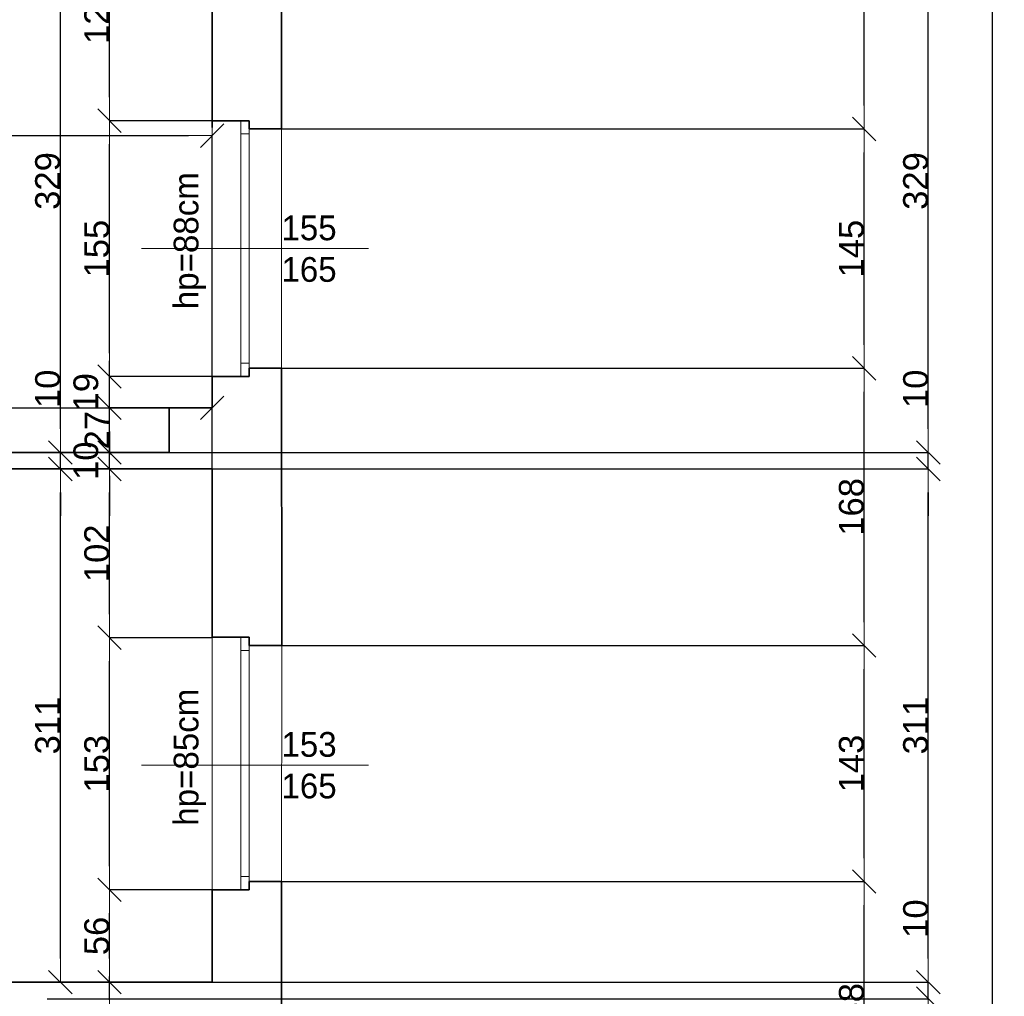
# Model space of a CAD drawing. Header units: metres. Extents: x 7506757 to 756746378, y 5735207 to 582114514.
# Tile 83 of 256: x 7556697 to 7562664, y 5863654 to 5869571. Entities that reach past the tile are written whole.
import ezdxf

# ---------------------------------------------------------------- set-up
doc = ezdxf.new("R2010")
doc.units = ezdxf.units.M
doc.header["$MEASUREMENT"] = 0
doc.header["$PDMODE"] = 2
doc.layers.get('0').update_dxf_attribs({"color": 250, "linetype": 'CONTINUOUS', "lineweight": 100, "plot": 0})
doc.layers.get('Defpoints').update_dxf_attribs({"linetype": 'CONTINUOUS'})
for name, color, linetype, lineweight in [('M_OCIANA6', 5, 'CONTINUOUS', 35), ('M_OPISY141', 7, 'CONTINUOUS', 0), ('m_umeblowanie1', 7, 'CONTINUOUS', 13), ('opis1', 7, 'CONTINUOUS', 13)]:
    doc.layers.add(name, color=color, linetype=linetype, lineweight=lineweight)
doc.layers.add('PWYMIAR', color=7, linetype='CONTINUOUS')
doc.styles.add('GENERATED_STYLE_1', font='arial.ttf')
doc.styles.add('GENERATED_STYLE_2', font='txt')
doc.dimstyles.new('GENERATED_STYLE__1', dxfattribs={"dimtxt": 150, "dimasz": 142.5, "dimexe": 0.18, "dimexo": 0, "dimgap": 0.09, "dimtad": 1, "dimdec": 0, "dimlfac": 0.1, "dimzin": 0, "dimdsep": 46, "dimtxsty": 'GENERATED_STYLE_1', "dimblk": 'ARROWHEAD_6', "dimblk1": 'ARROWHEAD_6', "dimblk2": 'ARROWHEAD_6', "dimcen": 0.09, "dimclrd": 251, "dimclre": 251, "dimclrt": 7, "dimazin": 0, "dimtfac": 1, "dimtdec": 4, "dimtmove": 0, "dimatfit": 3, "dimfxl": 0, "dimtolj": 1, "dimtzin": 0, "dimarcsym": 0})
doc.dimstyles.new('GENERATED_STYLE__2', dxfattribs={"dimtxt": 150, "dimasz": 142.5, "dimexe": 0.18, "dimexo": 0, "dimgap": 0.09, "dimtad": 1, "dimtih": 1, "dimtoh": 1, "dimdec": 0, "dimlfac": 0.1, "dimzin": 0, "dimdsep": 46, "dimtxsty": 'GENERATED_STYLE_1', "dimblk": 'ARROWHEAD_6', "dimblk1": 'ARROWHEAD_6', "dimblk2": 'ARROWHEAD_6', "dimcen": 0.09, "dimclrd": 251, "dimclre": 251, "dimclrt": 7, "dimazin": 0, "dimtfac": 1, "dimtdec": 4, "dimtmove": 0, "dimatfit": 3, "dimfxl": 0, "dimtolj": 1, "dimtzin": 0, "dimarcsym": 0})
doc.dimstyles.new('GENERATED_STYLE__3', dxfattribs={"dimtxt": 150, "dimasz": 142.5, "dimexe": 0.18, "dimexo": 0, "dimgap": 0.09, "dimtad": 1, "dimdec": 0, "dimlfac": 0.1, "dimzin": 0, "dimdsep": 46, "dimtxsty": 'GENERATED_STYLE_1', "dimblk": 'ARROWHEAD_6', "dimblk1": 'ARROWHEAD_6', "dimblk2": 'ARROWHEAD_6', "dimcen": 0.09, "dimclrd": 251, "dimclre": 251, "dimclrt": 7, "dimazin": 0, "dimtfac": 1, "dimtdec": 4, "dimtmove": 2, "dimatfit": 3, "dimfxl": 0, "dimtolj": 1, "dimtzin": 0, "dimarcsym": 0})

# ---------------------------------------------------------------- blocks, each defined once
blk = doc.blocks.new('ARROWHEAD_6')
at = {"color": 0, "linetype": 'Continuous', "lineweight": 0}
for p, q in [((-0.5, -0.5), (0.5, 0.5)), ((0, 0), (-1, 0))]:
    blk.add_line(p, q, dxfattribs=at)
blk = doc.blocks.new('*D4707')
at = {"layer": 'Defpoints', "color": 0, "linetype": 'Continuous', "transparency": 16777216}
for p in [(7557241.6, 5864299.1), (7557863.4, 5864299.1), (7557863.4, 5863739.2)]:
    blk.add_point(p, dxfattribs=at)
at = {"layer": 'PWYMIAR', "color": 251, "linetype": 'Continuous', "lineweight": -2, "transparency": 16777216}
for p, q in [((7557863.4, 5864299.1), (7557241.4, 5864299.1)), ((7557241.6, 5863881.7), (7557241.6, 5864156.6)), ((7557863.4, 5863739.2), (7557241.4, 5863739.2))]:
    blk.add_line(p, q, dxfattribs=at)
at = {"layer": 'PWYMIAR', "color": 251, "linetype": 'Continuous', "lineweight": -2, "transparency": 16777216, "xscale": 142.5, "yscale": 142.5, "zscale": 142.5}
for p, rotation in [((7557241.6, 5864299.1), 90), ((7557241.6, 5863739.2), 270)]:
    blk.add_blockref('ARROWHEAD_6', p, dxfattribs=dict(at, rotation=rotation))
at = {"layer": 'PWYMIAR', "color": 7, "linetype": 'Continuous', "lineweight": 13, "transparency": 16777216, "insert": (7557164.9, 5864019.1), "char_height": 150, "attachment_point": 5, "rotation": 90, "style": 'GENERATED_STYLE_1'}
blk.add_mtext('\\A1;56', dxfattribs=at)
blk = doc.blocks.new('*D4708')
at = {"layer": 'Defpoints', "color": 0, "linetype": 'Continuous', "transparency": 16777216}
for p in [(7557241.6, 5865826.6), (7557863.4, 5865826.6), (7557863.4, 5864299.1)]:
    blk.add_point(p, dxfattribs=at)
at = {"layer": 'PWYMIAR', "color": 251, "linetype": 'Continuous', "lineweight": -2, "transparency": 16777216}
for p, q in [((7557863.4, 5865826.6), (7557241.4, 5865826.6)), ((7557241.6, 5864441.6), (7557241.6, 5865684.1)), ((7557863.4, 5864299.1), (7557241.4, 5864299.1))]:
    blk.add_line(p, q, dxfattribs=at)
at = {"layer": 'PWYMIAR', "color": 251, "linetype": 'Continuous', "lineweight": -2, "transparency": 16777216, "xscale": 142.5, "yscale": 142.5, "zscale": 142.5}
for p, rotation in [((7557241.6, 5865826.6), 90), ((7557241.6, 5864299.1), 270)]:
    blk.add_blockref('ARROWHEAD_6', p, dxfattribs=dict(at, rotation=rotation))
at = {"layer": 'PWYMIAR', "color": 7, "linetype": 'Continuous', "lineweight": 13, "transparency": 16777216, "insert": (7557164.9, 5865062.9), "char_height": 150, "attachment_point": 5, "rotation": 90, "style": 'GENERATED_STYLE_1'}
blk.add_mtext('\\A1;153', dxfattribs=at)
blk = doc.blocks.new('*D4709')
at = {"layer": 'Defpoints', "color": 0, "linetype": 'Continuous', "transparency": 16777216}
for p in [(7557241.6, 5866849.2), (7557863.4, 5866849.2), (7557863.4, 5865826.6)]:
    blk.add_point(p, dxfattribs=at)
at = {"layer": 'PWYMIAR', "color": 251, "linetype": 'Continuous', "lineweight": -2, "transparency": 16777216}
for p, q in [((7557863.4, 5866849.2), (7557241.4, 5866849.2)), ((7557241.6, 5865969.1), (7557241.6, 5866706.7)), ((7557863.4, 5865826.6), (7557241.4, 5865826.6))]:
    blk.add_line(p, q, dxfattribs=at)
at = {"layer": 'PWYMIAR', "color": 251, "linetype": 'Continuous', "lineweight": -2, "transparency": 16777216, "xscale": 142.5, "yscale": 142.5, "zscale": 142.5}
for p, rotation in [((7557241.6, 5866849.2), 90), ((7557241.6, 5865826.6), 270)]:
    blk.add_blockref('ARROWHEAD_6', p, dxfattribs=dict(at, rotation=rotation))
at = {"layer": 'PWYMIAR', "color": 7, "linetype": 'Continuous', "lineweight": 13, "transparency": 16777216, "insert": (7557164.9, 5866337.9), "char_height": 150, "attachment_point": 5, "rotation": 90, "style": 'GENERATED_STYLE_1'}
blk.add_mtext('\\A1;102', dxfattribs=at)
blk = doc.blocks.new('*D4710')
at = {"layer": 'Defpoints', "color": 0, "linetype": 'Continuous', "transparency": 16777216}
for p in [(7557241.6, 5866949.2), (7557603.4, 5866949.2), (7557863.4, 5866849.2)]:
    blk.add_point(p, dxfattribs=at)
at = {"layer": 'PWYMIAR', "color": 251, "linetype": 'Continuous', "lineweight": -2, "transparency": 16777216}
for p, q in [((7557241.6, 5867091.7), (7557241.6, 5867234.2)), ((7557603.4, 5866949.2), (7557241.4, 5866949.2)), ((7557241.6, 5866849.2), (7557241.6, 5866949.2)), ((7557863.4, 5866849.2), (7557241.4, 5866849.2)), ((7557241.6, 5866706.7), (7557241.6, 5866564.2))]:
    blk.add_line(p, q, dxfattribs=at)
at = {"layer": 'PWYMIAR', "color": 251, "linetype": 'Continuous', "lineweight": -2, "transparency": 16777216, "xscale": 142.5, "yscale": 142.5, "zscale": 142.5}
for p, rotation in [((7557241.6, 5866949.2), 270), ((7557241.6, 5866849.2), 90)]:
    blk.add_blockref('ARROWHEAD_6', p, dxfattribs=dict(at, rotation=rotation))
at = {"layer": 'PWYMIAR', "color": 7, "linetype": 'Continuous', "lineweight": 13, "transparency": 16777216, "insert": (7557099.1, 5866899.2), "char_height": 150, "attachment_point": 5, "rotation": 90, "style": 'GENERATED_STYLE_1'}
blk.add_mtext('\\A1;10', dxfattribs=at)
blk = doc.blocks.new('*D4711')
at = {"layer": 'Defpoints', "color": 0, "linetype": 'Continuous', "transparency": 16777216}
for p in [(7557241.6, 5867219.1), (7557863.4, 5867219.1), (7557603.4, 5866949.2)]:
    blk.add_point(p, dxfattribs=at)
at = {"layer": 'PWYMIAR', "color": 251, "linetype": 'Continuous', "lineweight": -2, "transparency": 16777216}
for p, q in [((7557241.6, 5867361.6), (7557241.6, 5867504.1)), ((7557863.4, 5867219.1), (7557241.4, 5867219.1)), ((7557241.6, 5866949.2), (7557241.6, 5867219.1)), ((7557603.4, 5866949.2), (7557241.4, 5866949.2)), ((7557241.6, 5866806.7), (7557241.6, 5866664.2))]:
    blk.add_line(p, q, dxfattribs=at)
at = {"layer": 'PWYMIAR', "color": 251, "linetype": 'Continuous', "lineweight": -2, "transparency": 16777216, "xscale": 142.5, "yscale": 142.5, "zscale": 142.5}
for p, rotation in [((7557241.6, 5867219.1), 270), ((7557241.6, 5866949.2), 90)]:
    blk.add_blockref('ARROWHEAD_6', p, dxfattribs=dict(at, rotation=rotation))
at = {"layer": 'PWYMIAR', "color": 7, "linetype": 'Continuous', "lineweight": 13, "transparency": 16777216, "insert": (7557166.2, 5867084.1), "char_height": 150, "attachment_point": 5, "rotation": 90, "style": 'GENERATED_STYLE_1'}
blk.add_mtext('\\A1;27', dxfattribs=at)
blk = doc.blocks.new('*D4712')
at = {"layer": 'Defpoints', "color": 0, "linetype": 'Continuous', "transparency": 16777216}
for p in [(7557241.6, 5867409.1), (7557863.4, 5867409.1), (7557863.4, 5867219.1)]:
    blk.add_point(p, dxfattribs=at)
at = {"layer": 'PWYMIAR', "color": 251, "linetype": 'Continuous', "lineweight": -2, "transparency": 16777216}
for p, q in [((7557241.6, 5867551.6), (7557241.6, 5867694.1)), ((7557863.4, 5867409.1), (7557241.4, 5867409.1)), ((7557241.6, 5867219.1), (7557241.6, 5867409.1)), ((7557863.4, 5867219.1), (7557241.4, 5867219.1)), ((7557241.6, 5867076.6), (7557241.6, 5866934.1))]:
    blk.add_line(p, q, dxfattribs=at)
at = {"layer": 'PWYMIAR', "color": 251, "linetype": 'Continuous', "lineweight": -2, "transparency": 16777216, "xscale": 142.5, "yscale": 142.5, "zscale": 142.5}
for p, rotation in [((7557241.6, 5867409.1), 270), ((7557241.6, 5867219.1), 90)]:
    blk.add_blockref('ARROWHEAD_6', p, dxfattribs=dict(at, rotation=rotation))
at = {"layer": 'PWYMIAR', "color": 7, "linetype": 'Continuous', "lineweight": 13, "transparency": 16777216, "insert": (7557099.1, 5867314.1), "char_height": 150, "attachment_point": 5, "rotation": 90, "style": 'GENERATED_STYLE_1'}
blk.add_mtext('\\A1;19', dxfattribs=at)
blk = doc.blocks.new('*D4713')
at = {"layer": 'Defpoints', "color": 0, "linetype": 'Continuous', "transparency": 16777216}
for p in [(7557241.6, 5868959.1), (7557863.2, 5868959.1), (7557863.4, 5867409.1)]:
    blk.add_point(p, dxfattribs=at)
at = {"layer": 'PWYMIAR', "color": 251, "linetype": 'Continuous', "lineweight": -2, "transparency": 16777216}
for p, q in [((7557863.2, 5868959.1), (7557241.4, 5868959.1)), ((7557241.6, 5867551.6), (7557241.6, 5868816.6)), ((7557863.4, 5867409.1), (7557241.4, 5867409.1))]:
    blk.add_line(p, q, dxfattribs=at)
at = {"layer": 'PWYMIAR', "color": 251, "linetype": 'Continuous', "lineweight": -2, "transparency": 16777216, "xscale": 142.5, "yscale": 142.5, "zscale": 142.5}
for p, rotation in [((7557241.6, 5868959.1), 90), ((7557241.6, 5867409.1), 270)]:
    blk.add_blockref('ARROWHEAD_6', p, dxfattribs=dict(at, rotation=rotation))
at = {"layer": 'PWYMIAR', "color": 7, "linetype": 'Continuous', "lineweight": 13, "transparency": 16777216, "insert": (7557164.9, 5868184.1), "char_height": 150, "attachment_point": 5, "rotation": 90, "style": 'GENERATED_STYLE_1'}
blk.add_mtext('\\A1;155', dxfattribs=at)
blk = doc.blocks.new('*D4714')
at = {"layer": 'Defpoints', "color": 0, "linetype": 'Continuous', "transparency": 16777216}
for p in [(7557241.6, 5870239.1), (7557863.4, 5870239.1), (7557863.2, 5868959.1)]:
    blk.add_point(p, dxfattribs=at)
at = {"layer": 'PWYMIAR', "color": 251, "linetype": 'Continuous', "lineweight": -2, "transparency": 16777216}
for p, q in [((7557863.4, 5870239.1), (7557241.4, 5870239.1)), ((7557241.6, 5869101.6), (7557241.6, 5870096.6)), ((7557863.2, 5868959.1), (7557241.4, 5868959.1))]:
    blk.add_line(p, q, dxfattribs=at)
at = {"layer": 'PWYMIAR', "color": 251, "linetype": 'Continuous', "lineweight": -2, "transparency": 16777216, "xscale": 142.5, "yscale": 142.5, "zscale": 142.5}
for p, rotation in [((7557241.6, 5870239.1), 90), ((7557241.6, 5868959.1), 270)]:
    blk.add_blockref('ARROWHEAD_6', p, dxfattribs=dict(at, rotation=rotation))
at = {"layer": 'PWYMIAR', "color": 7, "linetype": 'Continuous', "lineweight": 13, "transparency": 16777216, "insert": (7557164.9, 5869599.1), "char_height": 150, "attachment_point": 5, "rotation": 90, "style": 'GENERATED_STYLE_1'}
blk.add_mtext('\\A1;128', dxfattribs=at)
blk = doc.blocks.new('*D4718')
at = {"layer": 'Defpoints', "color": 0, "linetype": 'Continuous', "transparency": 16777216}
for p in [(7557241.6, 5863489.2), (7557523.4, 5863489.2), (7557523.4, 5863239.2)]:
    blk.add_point(p, dxfattribs=at)
at = {"layer": 'PWYMIAR', "color": 251, "linetype": 'Continuous', "lineweight": -2, "transparency": 16777216}
for p, q in [((7557241.6, 5863631.7), (7557241.6, 5863774.2)), ((7557523.4, 5863489.2), (7557241.4, 5863489.2)), ((7557241.6, 5863239.2), (7557241.6, 5863489.2)), ((7557523.4, 5863239.2), (7557241.4, 5863239.2)), ((7557241.6, 5863096.7), (7557241.6, 5862954.2))]:
    blk.add_line(p, q, dxfattribs=at)
at = {"layer": 'PWYMIAR', "color": 251, "linetype": 'Continuous', "lineweight": -2, "transparency": 16777216, "xscale": 142.5, "yscale": 142.5, "zscale": 142.5}
for p, rotation in [((7557241.6, 5863489.2), 270), ((7557241.6, 5863239.2), 90)]:
    blk.add_blockref('ARROWHEAD_6', p, dxfattribs=dict(at, rotation=rotation))
at = {"layer": 'PWYMIAR', "color": 7, "linetype": 'Continuous', "lineweight": 13, "transparency": 16777216, "insert": (7557164.9, 5863364.2), "char_height": 150, "attachment_point": 5, "rotation": 90, "style": 'GENERATED_STYLE_1'}
blk.add_mtext('\\A1;25', dxfattribs=at)
blk = doc.blocks.new('*D4726')
at = {"layer": 'Defpoints', "color": 0, "linetype": 'Continuous', "transparency": 16777216}
for p in [(7556943.8, 5866849.2), (7557863.4, 5866849.2), (7557863.4, 5863739.2)]:
    blk.add_point(p, dxfattribs=at)
at = {"layer": 'PWYMIAR', "color": 251, "linetype": 'Continuous', "lineweight": -2, "transparency": 16777216}
for p, q in [((7557863.4, 5866849.2), (7556943.7, 5866849.2)), ((7556943.8, 5863881.7), (7556943.8, 5866706.7)), ((7557863.4, 5863739.2), (7556943.7, 5863739.2))]:
    blk.add_line(p, q, dxfattribs=at)
at = {"layer": 'PWYMIAR', "color": 251, "linetype": 'Continuous', "lineweight": -2, "transparency": 16777216, "xscale": 142.5, "yscale": 142.5, "zscale": 142.5}
for p, rotation in [((7556943.8, 5866849.2), 90), ((7556943.8, 5863739.2), 270)]:
    blk.add_blockref('ARROWHEAD_6', p, dxfattribs=dict(at, rotation=rotation))
at = {"layer": 'PWYMIAR', "color": 7, "linetype": 'Continuous', "lineweight": 13, "transparency": 16777216, "insert": (7556867.1, 5865294.2), "char_height": 150, "attachment_point": 5, "rotation": 90, "style": 'GENERATED_STYLE_1'}
blk.add_mtext('\\A1;311', dxfattribs=at)
blk = doc.blocks.new('*D4727')
at = {"layer": 'Defpoints', "color": 0, "linetype": 'Continuous', "transparency": 16777216}
for p in [(7556943.8, 5866949.2), (7557603.4, 5866949.2), (7557863.4, 5866849.2)]:
    blk.add_point(p, dxfattribs=at)
at = {"layer": 'PWYMIAR', "color": 251, "linetype": 'Continuous', "lineweight": -2, "transparency": 16777216}
for p, q in [((7556943.8, 5867091.7), (7556943.8, 5867434.6)), ((7557603.4, 5866949.2), (7556943.7, 5866949.2)), ((7556943.8, 5866849.2), (7556943.8, 5866949.2)), ((7557863.4, 5866849.2), (7556943.7, 5866849.2)), ((7556943.8, 5866706.7), (7556943.8, 5866564.2))]:
    blk.add_line(p, q, dxfattribs=at)
at = {"layer": 'PWYMIAR', "color": 251, "linetype": 'Continuous', "lineweight": -2, "transparency": 16777216, "xscale": 142.5, "yscale": 142.5, "zscale": 142.5}
for p, rotation in [((7556943.8, 5866949.2), 270), ((7556943.8, 5866849.2), 90)]:
    blk.add_blockref('ARROWHEAD_6', p, dxfattribs=dict(at, rotation=rotation))
at = {"layer": 'PWYMIAR', "color": 7, "linetype": 'Continuous', "lineweight": 13, "transparency": 16777216, "insert": (7556867.2, 5867334.4), "char_height": 150, "attachment_point": 5, "rotation": 90, "style": 'GENERATED_STYLE_1'}
blk.add_mtext('\\A1;10', dxfattribs=at)
blk = doc.blocks.new('*D4728')
at = {"layer": 'Defpoints', "color": 0, "linetype": 'Continuous', "transparency": 16777216}
for p in [(7556943.8, 5870239.1), (7557863.4, 5870239.1), (7557603.4, 5866949.2)]:
    blk.add_point(p, dxfattribs=at)
at = {"layer": 'PWYMIAR', "color": 251, "linetype": 'Continuous', "lineweight": -2, "transparency": 16777216}
for p, q in [((7557863.4, 5870239.1), (7556943.7, 5870239.1)), ((7556943.8, 5867091.7), (7556943.8, 5870096.6)), ((7557603.4, 5866949.2), (7556943.7, 5866949.2))]:
    blk.add_line(p, q, dxfattribs=at)
at = {"layer": 'PWYMIAR', "color": 251, "linetype": 'Continuous', "lineweight": -2, "transparency": 16777216, "xscale": 142.5, "yscale": 142.5, "zscale": 142.5}
for p, rotation in [((7556943.8, 5870239.1), 90), ((7556943.8, 5866949.2), 270)]:
    blk.add_blockref('ARROWHEAD_6', p, dxfattribs=dict(at, rotation=rotation))
at = {"layer": 'PWYMIAR', "color": 7, "linetype": 'Continuous', "lineweight": 13, "transparency": 16777216, "insert": (7556867.1, 5868594.1), "char_height": 150, "attachment_point": 5, "rotation": 90, "style": 'GENERATED_STYLE_1'}
blk.add_mtext('\\A1;329', dxfattribs=at)
blk = doc.blocks.new('*D4792')
at = {"layer": 'Defpoints', "color": 0, "linetype": 'Continuous', "transparency": 16777216}
for p in [(7557863.4, 5867219.1), (7554363.4, 5866949.2), (7557863.4, 5866849.2)]:
    blk.add_point(p, dxfattribs=at)
at = {"layer": 'PWYMIAR', "color": 251, "linetype": 'Continuous', "lineweight": -2, "transparency": 16777216}
for p, q in [((7554363.4, 5866949.2), (7554363.4, 5867219.3)), ((7554505.9, 5867219.1), (7557720.9, 5867219.1)), ((7557863.4, 5866849.2), (7557863.4, 5867219.3))]:
    blk.add_line(p, q, dxfattribs=at)
at = {"layer": 'PWYMIAR', "color": 251, "linetype": 'Continuous', "lineweight": -2, "transparency": 16777216, "xscale": 142.5, "yscale": 142.5, "zscale": 142.5, "rotation": 180}
blk.add_blockref('ARROWHEAD_6', (7554363.4, 5867219.1), dxfattribs=at)
at = {"layer": 'PWYMIAR', "color": 251, "linetype": 'Continuous', "lineweight": -2, "transparency": 16777216, "xscale": 142.5, "yscale": 142.5, "zscale": 142.5}
blk.add_blockref('ARROWHEAD_6', (7557863.4, 5867219.1), dxfattribs=at)
at = {"layer": 'PWYMIAR', "color": 7, "linetype": 'Continuous', "lineweight": 13, "transparency": 16777216, "insert": (7556113.4, 5867295.8), "char_height": 150, "attachment_point": 5, "style": 'GENERATED_STYLE_1'}
blk.add_mtext('\\A1;350', dxfattribs=at)
blk = doc.blocks.new('*D4804')
at = {"layer": 'Defpoints', "color": 0, "linetype": 'Continuous', "transparency": 16777216}
for p in [(7557863.4, 5868868.9), (7552563.4, 5866849.2), (7557863.4, 5866849.2)]:
    blk.add_point(p, dxfattribs=at)
at = {"layer": 'PWYMIAR', "color": 251, "linetype": 'Continuous', "lineweight": -2, "transparency": 16777216}
for p, q in [((7552563.4, 5866849.2), (7552563.4, 5868869.1)), ((7552705.9, 5868868.9), (7557720.9, 5868868.9)), ((7557863.4, 5866849.2), (7557863.4, 5868869.1))]:
    blk.add_line(p, q, dxfattribs=at)
at = {"layer": 'PWYMIAR', "color": 251, "linetype": 'Continuous', "lineweight": -2, "transparency": 16777216, "xscale": 142.5, "yscale": 142.5, "zscale": 142.5, "rotation": 180}
blk.add_blockref('ARROWHEAD_6', (7552563.4, 5868868.9), dxfattribs=at)
at = {"layer": 'PWYMIAR', "color": 251, "linetype": 'Continuous', "lineweight": -2, "transparency": 16777216, "xscale": 142.5, "yscale": 142.5, "zscale": 142.5}
blk.add_blockref('ARROWHEAD_6', (7557863.4, 5868868.9), dxfattribs=at)
at = {"layer": 'PWYMIAR', "color": 7, "linetype": 'Continuous', "lineweight": 13, "transparency": 16777216, "insert": (7555213.4, 5868945.7), "char_height": 150, "attachment_point": 5, "style": 'GENERATED_STYLE_1'}
blk.add_mtext('\\A1;530', dxfattribs=at)
blk = doc.blocks.new('*D4953')
at = {"layer": 'Defpoints', "color": 0, "linetype": 'Continuous', "transparency": 16777216}
for p in [(7558283.4, 5864349.1), (7561814.6, 5864349.1), (7558283.4, 5862769.1)]:
    blk.add_point(p, dxfattribs=at)
at = {"layer": 'PWYMIAR', "color": 251, "linetype": 'Continuous', "lineweight": -2, "transparency": 16777216}
for p, q in [((7558283.4, 5864349.1), (7561814.8, 5864349.1)), ((7561814.6, 5862911.6), (7561814.6, 5864206.6)), ((7558283.4, 5862769.1), (7561814.8, 5862769.1))]:
    blk.add_line(p, q, dxfattribs=at)
at = {"layer": 'PWYMIAR', "color": 251, "linetype": 'Continuous', "lineweight": -2, "transparency": 16777216, "xscale": 142.5, "yscale": 142.5, "zscale": 142.5}
for p, rotation in [((7561814.6, 5864349.1), 90), ((7561814.6, 5862769.1), 270)]:
    blk.add_blockref('ARROWHEAD_6', p, dxfattribs=dict(at, rotation=rotation))
at = {"layer": 'PWYMIAR', "color": 7, "linetype": 'Continuous', "lineweight": 13, "transparency": 16777216, "insert": (7561737.9, 5863559.1), "char_height": 150, "attachment_point": 5, "rotation": 90, "style": 'GENERATED_STYLE_1'}
blk.add_mtext('\\A1;158', dxfattribs=at)
blk = doc.blocks.new('*D4954')
at = {"layer": 'Defpoints', "color": 0, "linetype": 'Continuous', "transparency": 16777216}
for p in [(7558285.9, 5865779.1), (7561814.6, 5865779.1), (7558283.4, 5864349.1)]:
    blk.add_point(p, dxfattribs=at)
at = {"layer": 'PWYMIAR', "color": 251, "linetype": 'Continuous', "lineweight": -2, "transparency": 16777216}
for p, q in [((7558285.9, 5865779.1), (7561814.8, 5865779.1)), ((7561814.6, 5864491.6), (7561814.6, 5865636.6)), ((7558283.4, 5864349.1), (7561814.8, 5864349.1))]:
    blk.add_line(p, q, dxfattribs=at)
at = {"layer": 'PWYMIAR', "color": 251, "linetype": 'Continuous', "lineweight": -2, "transparency": 16777216, "xscale": 142.5, "yscale": 142.5, "zscale": 142.5}
for p, rotation in [((7561814.6, 5865779.1), 90), ((7561814.6, 5864349.1), 270)]:
    blk.add_blockref('ARROWHEAD_6', p, dxfattribs=dict(at, rotation=rotation))
at = {"layer": 'PWYMIAR', "color": 7, "linetype": 'Continuous', "lineweight": 13, "transparency": 16777216, "insert": (7561737.8, 5865064.1), "char_height": 150, "attachment_point": 5, "rotation": 90, "style": 'GENERATED_STYLE_1'}
blk.add_mtext('\\A1;143', dxfattribs=at)
blk = doc.blocks.new('*D4955')
at = {"layer": 'Defpoints', "color": 0, "linetype": 'Continuous', "transparency": 16777216}
for p in [(7558283.4, 5867459.1), (7561814.6, 5867459.1), (7558285.9, 5865779.1)]:
    blk.add_point(p, dxfattribs=at)
at = {"layer": 'PWYMIAR', "color": 251, "linetype": 'Continuous', "lineweight": -2, "transparency": 16777216}
for p, q in [((7558283.4, 5867459.1), (7561814.8, 5867459.1)), ((7561814.6, 5865921.6), (7561814.6, 5867316.6)), ((7558285.9, 5865779.1), (7561814.8, 5865779.1))]:
    blk.add_line(p, q, dxfattribs=at)
at = {"layer": 'PWYMIAR', "color": 251, "linetype": 'Continuous', "lineweight": -2, "transparency": 16777216, "xscale": 142.5, "yscale": 142.5, "zscale": 142.5}
for p, rotation in [((7561814.6, 5867459.1), 90), ((7561814.6, 5865779.1), 270)]:
    blk.add_blockref('ARROWHEAD_6', p, dxfattribs=dict(at, rotation=rotation))
at = {"layer": 'PWYMIAR', "color": 7, "linetype": 'Continuous', "lineweight": 13, "transparency": 16777216, "insert": (7561737.9, 5866619.1), "char_height": 150, "attachment_point": 5, "rotation": 90, "style": 'GENERATED_STYLE_1'}
blk.add_mtext('\\A1;168', dxfattribs=at)
blk = doc.blocks.new('*D4956')
at = {"layer": 'Defpoints', "color": 0, "linetype": 'Continuous', "transparency": 16777216}
for p in [(7558283.4, 5868909.1), (7561814.6, 5868909.1), (7558283.4, 5867459.1)]:
    blk.add_point(p, dxfattribs=at)
at = {"layer": 'PWYMIAR', "color": 251, "linetype": 'Continuous', "lineweight": -2, "transparency": 16777216}
for p, q in [((7558283.4, 5868909.1), (7561814.8, 5868909.1)), ((7561814.6, 5867601.6), (7561814.6, 5868766.6)), ((7558283.4, 5867459.1), (7561814.8, 5867459.1))]:
    blk.add_line(p, q, dxfattribs=at)
at = {"layer": 'PWYMIAR', "color": 251, "linetype": 'Continuous', "lineweight": -2, "transparency": 16777216, "xscale": 142.5, "yscale": 142.5, "zscale": 142.5}
for p, rotation in [((7561814.6, 5868909.1), 90), ((7561814.6, 5867459.1), 270)]:
    blk.add_blockref('ARROWHEAD_6', p, dxfattribs=dict(at, rotation=rotation))
at = {"layer": 'PWYMIAR', "color": 7, "linetype": 'Continuous', "lineweight": 13, "transparency": 16777216, "insert": (7561737.9, 5868184.1), "char_height": 150, "attachment_point": 5, "rotation": 90, "style": 'GENERATED_STYLE_1'}
blk.add_mtext('\\A1;145', dxfattribs=at)
blk = doc.blocks.new('*D4957')
at = {"layer": 'Defpoints', "color": 0, "linetype": 'Continuous', "transparency": 16777216}
for p in [(7558283.4, 5870709.1), (7561814.6, 5870709.1), (7558283.4, 5868909.1)]:
    blk.add_point(p, dxfattribs=at)
at = {"layer": 'PWYMIAR', "color": 251, "linetype": 'Continuous', "lineweight": -2, "transparency": 16777216}
for p, q in [((7558283.4, 5870709.1), (7561814.8, 5870709.1)), ((7561814.6, 5869051.6), (7561814.6, 5870566.6)), ((7558283.4, 5868909.1), (7561814.8, 5868909.1))]:
    blk.add_line(p, q, dxfattribs=at)
at = {"layer": 'PWYMIAR', "color": 251, "linetype": 'Continuous', "lineweight": -2, "transparency": 16777216, "xscale": 142.5, "yscale": 142.5, "zscale": 142.5}
for p, rotation in [((7561814.6, 5870709.1), 90), ((7561814.6, 5868909.1), 270)]:
    blk.add_blockref('ARROWHEAD_6', p, dxfattribs=dict(at, rotation=rotation))
at = {"layer": 'PWYMIAR', "color": 7, "linetype": 'Continuous', "lineweight": 13, "transparency": 16777216, "insert": (7561737.9, 5869809.1), "char_height": 150, "attachment_point": 5, "rotation": 90, "style": 'GENERATED_STYLE_1'}
blk.add_mtext('\\A1;180', dxfattribs=at)
blk = doc.blocks.new('*D4964')
at = {"layer": 'Defpoints', "color": 0, "linetype": 'Continuous', "transparency": 16777216}
for p in [(7556863.4, 5863639.2), (7562203.7, 5863639.2), (7557863.4, 5860499.2)]:
    blk.add_point(p, dxfattribs=at)
at = {"layer": 'PWYMIAR', "color": 251, "linetype": 'Continuous', "lineweight": -2, "transparency": 16777216}
for p, q in [((7556863.4, 5863639.2), (7562203.9, 5863639.2)), ((7562203.7, 5860641.7), (7562203.7, 5863496.7)), ((7557863.4, 5860499.2), (7562203.9, 5860499.2))]:
    blk.add_line(p, q, dxfattribs=at)
at = {"layer": 'PWYMIAR', "color": 251, "linetype": 'Continuous', "lineweight": -2, "transparency": 16777216, "xscale": 142.5, "yscale": 142.5, "zscale": 142.5}
for p, rotation in [((7562203.7, 5863639.2), 90), ((7562203.7, 5860499.2), 270)]:
    blk.add_blockref('ARROWHEAD_6', p, dxfattribs=dict(at, rotation=rotation))
at = {"layer": 'PWYMIAR', "color": 7, "linetype": 'Continuous', "lineweight": 13, "transparency": 16777216, "insert": (7562127, 5862069.2), "char_height": 150, "attachment_point": 5, "rotation": 90, "style": 'GENERATED_STYLE_1'}
blk.add_mtext('\\A1;314', dxfattribs=at)
blk = doc.blocks.new('*D4965')
at = {"layer": 'Defpoints', "color": 0, "linetype": 'Continuous', "transparency": 16777216}
for p in [(7557863.4, 5863739.2), (7562203.7, 5863739.2), (7556863.4, 5863639.2)]:
    blk.add_point(p, dxfattribs=at)
at = {"layer": 'PWYMIAR', "color": 251, "linetype": 'Continuous', "lineweight": -2, "transparency": 16777216}
for p, q in [((7562203.7, 5863881.7), (7562203.7, 5864224.6)), ((7557863.4, 5863739.2), (7562203.9, 5863739.2)), ((7562203.7, 5863639.2), (7562203.7, 5863739.2)), ((7556863.4, 5863639.2), (7562203.9, 5863639.2)), ((7562203.7, 5863496.7), (7562203.7, 5863354.2))]:
    blk.add_line(p, q, dxfattribs=at)
at = {"layer": 'PWYMIAR', "color": 251, "linetype": 'Continuous', "lineweight": -2, "transparency": 16777216, "xscale": 142.5, "yscale": 142.5, "zscale": 142.5}
for p, rotation in [((7562203.7, 5863739.2), 270), ((7562203.7, 5863639.2), 90)]:
    blk.add_blockref('ARROWHEAD_6', p, dxfattribs=dict(at, rotation=rotation))
at = {"layer": 'PWYMIAR', "color": 7, "linetype": 'Continuous', "lineweight": 13, "transparency": 16777216, "insert": (7562127.1, 5864124.4), "char_height": 150, "attachment_point": 5, "rotation": 90, "style": 'GENERATED_STYLE_1'}
blk.add_mtext('\\A1;10', dxfattribs=at)
blk = doc.blocks.new('*D4966')
at = {"layer": 'Defpoints', "color": 0, "linetype": 'Continuous', "transparency": 16777216}
for p in [(7557863.4, 5866849.2), (7562203.7, 5866849.2), (7557863.4, 5863739.2)]:
    blk.add_point(p, dxfattribs=at)
at = {"layer": 'PWYMIAR', "color": 251, "linetype": 'Continuous', "lineweight": -2, "transparency": 16777216}
for p, q in [((7557863.4, 5866849.2), (7562203.9, 5866849.2)), ((7562203.7, 5863881.7), (7562203.7, 5866706.7)), ((7557863.4, 5863739.2), (7562203.9, 5863739.2))]:
    blk.add_line(p, q, dxfattribs=at)
at = {"layer": 'PWYMIAR', "color": 251, "linetype": 'Continuous', "lineweight": -2, "transparency": 16777216, "xscale": 142.5, "yscale": 142.5, "zscale": 142.5}
for p, rotation in [((7562203.7, 5866849.2), 90), ((7562203.7, 5863739.2), 270)]:
    blk.add_blockref('ARROWHEAD_6', p, dxfattribs=dict(at, rotation=rotation))
at = {"layer": 'PWYMIAR', "color": 7, "linetype": 'Continuous', "lineweight": 13, "transparency": 16777216, "insert": (7562127, 5865294.2), "char_height": 150, "attachment_point": 5, "rotation": 90, "style": 'GENERATED_STYLE_1'}
blk.add_mtext('\\A1;311', dxfattribs=at)
blk = doc.blocks.new('*D4967')
at = {"layer": 'Defpoints', "color": 0, "linetype": 'Continuous', "transparency": 16777216}
for p in [(7557603.4, 5866949.2), (7562203.7, 5866949.2), (7557863.4, 5866849.2)]:
    blk.add_point(p, dxfattribs=at)
at = {"layer": 'PWYMIAR', "color": 251, "linetype": 'Continuous', "lineweight": -2, "transparency": 16777216}
for p, q in [((7562203.7, 5867091.7), (7562203.7, 5867434.6)), ((7557603.4, 5866949.2), (7562203.9, 5866949.2)), ((7562203.7, 5866849.2), (7562203.7, 5866949.2)), ((7557863.4, 5866849.2), (7562203.9, 5866849.2)), ((7562203.7, 5866706.7), (7562203.7, 5866564.2))]:
    blk.add_line(p, q, dxfattribs=at)
at = {"layer": 'PWYMIAR', "color": 251, "linetype": 'Continuous', "lineweight": -2, "transparency": 16777216, "xscale": 142.5, "yscale": 142.5, "zscale": 142.5}
for p, rotation in [((7562203.7, 5866949.2), 270), ((7562203.7, 5866849.2), 90)]:
    blk.add_blockref('ARROWHEAD_6', p, dxfattribs=dict(at, rotation=rotation))
at = {"layer": 'PWYMIAR', "color": 7, "linetype": 'Continuous', "lineweight": 13, "transparency": 16777216, "insert": (7562127.1, 5867334.4), "char_height": 150, "attachment_point": 5, "rotation": 90, "style": 'GENERATED_STYLE_1'}
blk.add_mtext('\\A1;10', dxfattribs=at)
blk = doc.blocks.new('*D4968')
at = {"layer": 'Defpoints', "color": 0, "linetype": 'Continuous', "transparency": 16777216}
for p in [(7557863.4, 5870239.1), (7562203.7, 5870239.1), (7557603.4, 5866949.2)]:
    blk.add_point(p, dxfattribs=at)
at = {"layer": 'PWYMIAR', "color": 251, "linetype": 'Continuous', "lineweight": -2, "transparency": 16777216}
for p, q in [((7557863.4, 5870239.1), (7562203.9, 5870239.1)), ((7562203.7, 5867091.7), (7562203.7, 5870096.6)), ((7557603.4, 5866949.2), (7562203.9, 5866949.2))]:
    blk.add_line(p, q, dxfattribs=at)
at = {"layer": 'PWYMIAR', "color": 251, "linetype": 'Continuous', "lineweight": -2, "transparency": 16777216, "xscale": 142.5, "yscale": 142.5, "zscale": 142.5}
for p, rotation in [((7562203.7, 5870239.1), 90), ((7562203.7, 5866949.2), 270)]:
    blk.add_blockref('ARROWHEAD_6', p, dxfattribs=dict(at, rotation=rotation))
at = {"layer": 'PWYMIAR', "color": 7, "linetype": 'Continuous', "lineweight": 13, "transparency": 16777216, "insert": (7562127, 5868594.1), "char_height": 150, "attachment_point": 5, "rotation": 90, "style": 'GENERATED_STYLE_1'}
blk.add_mtext('\\A1;329', dxfattribs=at)
blk = doc.blocks.new('*D4971')
at = {"layer": 'Defpoints', "color": 0, "linetype": 'Continuous', "transparency": 16777216}
for p in [(7558283.4, 5870709.1), (7562592.9, 5870709.1), (7558283.4, 5853409.1)]:
    blk.add_point(p, dxfattribs=at)
at = {"layer": 'PWYMIAR', "color": 251, "linetype": 'Continuous', "lineweight": -2, "transparency": 16777216}
for p, q in [((7558283.4, 5870709.1), (7562593.1, 5870709.1)), ((7562592.9, 5853551.6), (7562592.9, 5870566.6)), ((7558283.4, 5853409.1), (7562593.1, 5853409.1))]:
    blk.add_line(p, q, dxfattribs=at)
at = {"layer": 'PWYMIAR', "color": 251, "linetype": 'Continuous', "lineweight": -2, "transparency": 16777216, "xscale": 142.5, "yscale": 142.5, "zscale": 142.5}
for p, rotation in [((7562592.9, 5870709.1), 90), ((7562592.9, 5853409.1), 270)]:
    blk.add_blockref('ARROWHEAD_6', p, dxfattribs=dict(at, rotation=rotation))
at = {"layer": 'PWYMIAR', "color": 7, "linetype": 'Continuous', "lineweight": 13, "transparency": 16777216, "insert": (7562516.2, 5862059.1), "char_height": 150, "attachment_point": 5, "rotation": 90, "style": 'GENERATED_STYLE_1'}
blk.add_mtext('\\A1;1730', dxfattribs=at)

msp = doc.modelspace()

# ---------------------------------------------------------------- linework, layer by layer
at = {"layer": 'M_OCIANA6', "linetype": 'Continuous'}
for p, q in [((7558283.4, 5870709.1), (7558283.4, 5868909.1)), ((7557863.4, 5870239.1), (7557863.4, 5868919.1)), ((7557863.2, 5868959.1), (7558088.2, 5868959.1)), ((7558088.2, 5868909.1), (7558088.2, 5868959.1)), ((7558088.2, 5868909.1), (7558283.4, 5868909.1)), ((7557863.4, 5867409.1), (7557863.4, 5867219.1)), ((7557863.4, 5867409.1), (7558088.2, 5867409.1)), ((7558088.2, 5867459.1), (7558283.4, 5867459.1)), ((7558088.2, 5867409.1), (7558088.2, 5867459.1)), ((7558283.4, 5867459.1), (7558285.9, 5865779.1)), ((7557863.4, 5867219.1), (7557603.4, 5867219.1)), ((7557603.4, 5867219.1), (7557603.4, 5866949.2)), ((7557603.4, 5866949.2), (7554363.4, 5866949.2)), ((7557863.4, 5866849.2), (7554363.4, 5866849.2)), ((7557863.4, 5866849.2), (7557863.4, 5865826.6)), ((7557863.4, 5865829.1), (7558088.4, 5865829.1)), ((7558088.4, 5865779.1), (7558088.4, 5865829.1)), ((7558285.9, 5865779.1), (7558088.4, 5865779.1)), ((7557863.4, 5864299.1), (7557863.4, 5863739.2)), ((7557863.4, 5864299.1), (7558088.4, 5864299.1)), ((7558088.4, 5864349.1), (7558283.4, 5864349.1)), ((7558088.4, 5864299.1), (7558088.4, 5864349.1)), ((7558283.4, 5864349.1), (7558283.4, 5862769.1)), ((7557863.4, 5863739.2), (7552563.4, 5863739.2))]:
    msp.add_line(p, q, dxfattribs=at)
at = {"layer": 'M_OPISY141', "linetype": 'Continuous'}
for p, q in [((7558811.7, 5868184.1), (7557435.6, 5868184.1)), ((7558811.8, 5865054.1), (7557435.7, 5865054.1))]:
    msp.add_line(p, q, dxfattribs=at)
at = {"layer": 'm_umeblowanie1', "linetype": 'Continuous'}
for p, q in [((7557863.2, 5868959.1), (7557863.2, 5867409.1)), ((7558038.2, 5867409.1), (7558038.2, 5868959.1)), ((7558088.2, 5867459.1), (7558088.2, 5868909.1)), ((7558283.4, 5868909.1), (7558283.4, 5867459.1)), ((7558088.2, 5868879.1), (7558038.2, 5868879.1)), ((7558088.2, 5867489.1), (7558038.2, 5867489.1)), ((7557863.4, 5865829.1), (7557863.4, 5864299.1)), ((7558038.4, 5864299.1), (7558038.4, 5865829.1)), ((7558088.4, 5864349.1), (7558088.4, 5865799.1)), ((7558088.4, 5865749.1), (7558038.4, 5865749.1)), ((7558285.9, 5865779.1), (7558283.4, 5864349.1)), ((7558088.4, 5864379.1), (7558038.4, 5864379.1))]:
    msp.add_line(p, q, dxfattribs=at)

# ---------------------------------------------------------------- texts
at = {"layer": 'opis1', "linetype": 'Continuous', "char_height": 150, "attachment_point": 3, "rotation": 90, "style": 'GENERATED_STYLE_2'}
for s, insert in [('{hp=88cm}', (7557630.6, 5868647.7)), ('{hp=85cm}', (7557630.8, 5865517.7))]:
    msp.add_mtext(s, dxfattribs=dict(at, insert=insert))
at = {"layer": 'opis1', "linetype": 'Continuous', "char_height": 150, "width": 349.992, "attachment_point": 1, "line_spacing_factor": 1.007581, "style": 'GENERATED_STYLE_2'}
for s, insert in [('{155\\P165}', (7558283.4, 5868384.9)), ('{153\\P165}', (7558283.6, 5865254.9))]:
    msp.add_mtext(s, dxfattribs=dict(at, insert=insert))

# ---------------------------------------------------------------- dimensions: what is measured, and where the dimension line sits
at = {"layer": 'PWYMIAR', "color": 251, "linetype": 'Continuous', "lineweight": 13}
for base, p1, p2, dimstyle, picture, middle in [((7561814.6, 5870709.1), (7558283.4, 5868909.1), (7558283.4, 5870709.1), 'GENERATED_STYLE__1', '*D4957', (7561737.9, 5869809.1)), ((7562592.9, 5870709.1), (7558283.4, 5853409.1), (7558283.4, 5870709.1), 'GENERATED_STYLE__1', '*D4971', (7562516.2, 5862059.1)), ((7556943.8, 5870239.1), (7557603.4, 5866949.2), (7557863.4, 5870239.1), 'GENERATED_STYLE__1', '*D4728', (7556867.1, 5868594.1)), ((7557241.6, 5870239.1), (7557863.2, 5868959.1), (7557863.4, 5870239.1), 'GENERATED_STYLE__1', '*D4714', (7557164.9, 5869599.1)), ((7562203.7, 5870239.1), (7557603.4, 5866949.2), (7557863.4, 5870239.1), 'GENERATED_STYLE__1', '*D4968', (7562127, 5868594.1)), ((7557241.6, 5868959.1), (7557863.4, 5867409.1), (7557863.2, 5868959.1), 'GENERATED_STYLE__1', '*D4713', (7557164.9, 5868184.1)), ((7561814.6, 5868909.1), (7558283.4, 5867459.1), (7558283.4, 5868909.1), 'GENERATED_STYLE__1', '*D4956', (7561737.9, 5868184.1)), ((7557241.6, 5867409.1), (7557863.4, 5867219.1), (7557863.4, 5867409.1), 'GENERATED_STYLE__3', '*D4712', (7557099.1, 5867314.1)), ((7561814.6, 5867459.1), (7558285.9, 5865779.1), (7558283.4, 5867459.1), 'GENERATED_STYLE__1', '*D4955', (7561737.9, 5866619.1)), ((7557241.6, 5867219.1), (7557603.4, 5866949.2), (7557863.4, 5867219.1), 'GENERATED_STYLE__3', '*D4711', (7557166.2, 5867084.1)), ((7556943.8, 5866949.2), (7557863.4, 5866849.2), (7557603.4, 5866949.2), 'GENERATED_STYLE__1', '*D4727', (7556867.2, 5867334.4)), ((7562203.7, 5866949.2), (7557863.4, 5866849.2), (7557603.4, 5866949.2), 'GENERATED_STYLE__1', '*D4967', (7562127.1, 5867334.4)), ((7557241.6, 5866949.2), (7557863.4, 5866849.2), (7557603.4, 5866949.2), 'GENERATED_STYLE__3', '*D4710', (7557099.1, 5866899.2)), ((7556943.8, 5866849.2), (7557863.4, 5863739.2), (7557863.4, 5866849.2), 'GENERATED_STYLE__1', '*D4726', (7556867.1, 5865294.2)), ((7557241.6, 5866849.2), (7557863.4, 5865826.6), (7557863.4, 5866849.2), 'GENERATED_STYLE__3', '*D4709', (7557164.9, 5866337.9)), ((7562203.7, 5866849.2), (7557863.4, 5863739.2), (7557863.4, 5866849.2), 'GENERATED_STYLE__1', '*D4966', (7562127, 5865294.2)), ((7557241.6, 5865826.6), (7557863.4, 5864299.1), (7557863.4, 5865826.6), 'GENERATED_STYLE__1', '*D4708', (7557164.9, 5865062.9)), ((7561814.6, 5865779.1), (7558283.4, 5864349.1), (7558285.9, 5865779.1), 'GENERATED_STYLE__1', '*D4954', (7561737.8, 5865064.1)), ((7561814.6, 5864349.1), (7558283.4, 5862769.1), (7558283.4, 5864349.1), 'GENERATED_STYLE__1', '*D4953', (7561737.9, 5863559.1)), ((7557241.6, 5864299.1), (7557863.4, 5863739.2), (7557863.4, 5864299.1), 'GENERATED_STYLE__1', '*D4707', (7557164.9, 5864019.1)), ((7562203.7, 5863739.2), (7556863.4, 5863639.2), (7557863.4, 5863739.2), 'GENERATED_STYLE__1', '*D4965', (7562127.1, 5864124.4)), ((7557241.6, 5863489.2), (7557523.4, 5863239.2), (7557523.4, 5863489.2), 'GENERATED_STYLE__3', '*D4718', (7557164.9, 5863364.2)), ((7562203.7, 5863639.2), (7557863.4, 5860499.2), (7556863.4, 5863639.2), 'GENERATED_STYLE__1', '*D4964', (7562127, 5862069.2))]:
    dim = msp.add_linear_dim(base=base, p1=p1, p2=p2, angle=90, dimstyle=dimstyle, dxfattribs=at)
    dim.commit()
    dim.dimension.update_dxf_attribs({"geometry": picture, "text_midpoint": middle})
for base, p1, picture, middle in [((7557863.4, 5868868.9), (7552563.4, 5866849.2), '*D4804', (7555213.4, 5868945.7)), ((7557863.4, 5867219.1), (7554363.4, 5866949.2), '*D4792', (7556113.4, 5867295.8))]:
    dim = msp.add_linear_dim(base=base, p1=p1, p2=(7557863.4, 5866849.2), dimstyle='GENERATED_STYLE__2', dxfattribs=at)
    dim.commit()
    dim.dimension.update_dxf_attribs({"geometry": picture, "text_midpoint": middle})

doc.saveas('drawing.dxf')
